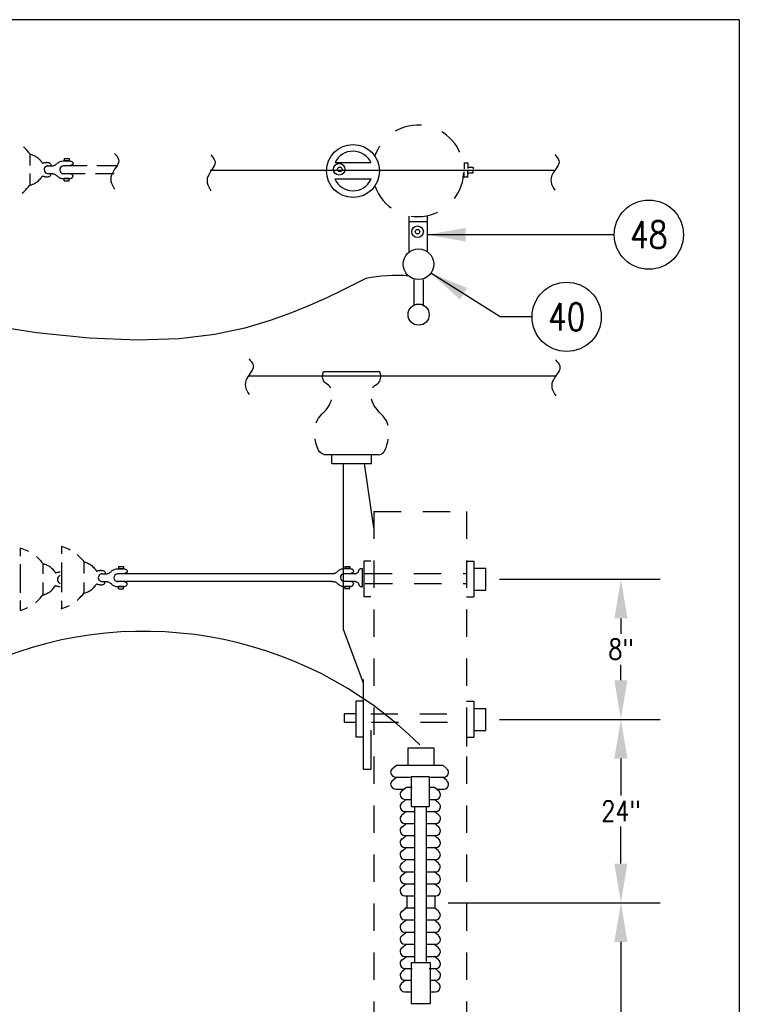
# Model space of a CAD drawing. Extents: x 0 to 7.1, y 0 to 9.85.
# Tile 3 of 3: x 3.8 to 7.1, y 5.33 to 9.85. Entities that reach past the tile are written whole.
import ezdxf
from ezdxf.enums import TextEntityAlignment as Align

# ---------------------------------------------------------------- set-up
doc = ezdxf.new("R2010")
doc.units = 0
doc.header["$MEASUREMENT"] = 0
doc.linetypes.add('HIDDEN2', pattern=[0.1875, 0.125, -0.0625])
doc.layers.get('Defpoints').update_dxf_attribs({"color": 2, "linetype": 'CONTINUOUS'})
doc.layers.add('E-DETL', color=2, linetype='CONTINUOUS')
doc.layers.add('E-DETL-TEXT', color=3, linetype='CONTINUOUS')
doc.styles.add('ROMANS', font='ROMANS.SHX', dxfattribs={"width": 0.8})
doc.styles.get("Standard").update_dxf_attribs({"font": 'ROMANS.SHX', "width": 0.8, "height": 0.125})
doc.dimstyles.get("Standard").update_dxf_attribs({"dimtxt": 0.18, "dimasz": 0.18, "dimexe": 0.18, "dimexo": 0.0625, "dimgap": 0.09, "dimtad": 0, "dimtih": 1, "dimtoh": 1, "dimdec": 4, "dimzin": 0, "dimdsep": 46, "dimtxsty": 'Standard', "dimcen": 0.09, "dimadec": 0, "dimazin": 0, "dimtfac": 1, "dimtdec": 4, "dimtofl": 0, "dimtmove": 0, "dimatfit": 3, "dimfxl": 0, "dimtolj": 1, "dimtzin": 0, "dimarcsym": 0})

# ---------------------------------------------------------------- blocks, each defined once
blk = doc.blocks.new('*D2')
at = {"layer": 'Defpoints', "color": 0}
for p in [(5.9407, 7.2803), (5.9407, 6.6365), (6.56, 6.6365)]:
    blk.add_point(p, dxfattribs=at)
at = {"layer": 'E-DETL-TEXT', "color": 0, "lineweight": -2}
for p, q in [((6.0032, 7.2803), (6.74, 7.2803)), ((6.56, 7.1003), (6.56, 7.0298)), ((6.56, 6.8165), (6.56, 6.887)), ((6.0032, 6.6365), (6.74, 6.6365))]:
    blk.add_line(p, q, dxfattribs=at)
at = {"layer": 'E-DETL-TEXT', "color": 0}
for points in [[(6.53, 7.1003), (6.59, 7.1003), (6.56, 7.2803)], [(6.53, 6.8165), (6.59, 6.8165), (6.56, 6.6365)]]:
    blk.add_solid(points, dxfattribs=at)
at = {"layer": 'E-DETL-TEXT', "insert": (6.56, 6.9584), "char_height": 0.09375, "attachment_point": 5, "style": 'ROMANS'}
blk.add_mtext('\\A1;8"', dxfattribs=at)
blk = doc.blocks.new('*D3')
at = {"layer": 'Defpoints', "color": 0}
for p in [(5.9407, 6.6365), (5.7052, 5.795), (6.56, 5.795)]:
    blk.add_point(p, dxfattribs=at)
at = {"layer": 'E-DETL-TEXT', "color": 0, "lineweight": -2}
for p, q in [((6.0032, 6.6365), (6.74, 6.6365)), ((6.56, 6.4565), (6.56, 6.2872)), ((6.56, 5.975), (6.56, 6.1443)), ((5.7677, 5.795), (6.74, 5.795))]:
    blk.add_line(p, q, dxfattribs=at)
at = {"layer": 'E-DETL-TEXT', "color": 0}
for points in [[(6.53, 6.4565), (6.59, 6.4565), (6.56, 6.6365)], [(6.53, 5.975), (6.59, 5.975), (6.56, 5.795)]]:
    blk.add_solid(points, dxfattribs=at)
at = {"layer": 'E-DETL-TEXT', "insert": (6.56, 6.2157), "char_height": 0.09375, "attachment_point": 5, "style": 'ROMANS'}
blk.add_mtext('\\A1;24"', dxfattribs=at)
blk = doc.blocks.new('*D4')
at = {"layer": 'Defpoints', "color": 0}
for p in [(5.7052, 5.795), (5.9917, 4.2949), (6.56, 4.2949)]:
    blk.add_point(p, dxfattribs=at)
at = {"layer": 'E-DETL-TEXT', "color": 0, "lineweight": -2}
for p, q in [((5.7677, 5.795), (6.74, 5.795)), ((6.56, 5.615), (6.56, 5.1164)), ((6.56, 4.4749), (6.56, 4.9735)), ((6.0542, 4.2949), (6.74, 4.2949))]:
    blk.add_line(p, q, dxfattribs=at)
at = {"layer": 'E-DETL-TEXT', "color": 0}
for points in [[(6.53, 5.615), (6.59, 5.615), (6.56, 5.795)], [(6.53, 4.4749), (6.59, 4.4749), (6.56, 4.2949)]]:
    blk.add_solid(points, dxfattribs=at)
at = {"layer": 'E-DETL-TEXT', "insert": (6.56, 5.045), "char_height": 0.09375, "attachment_point": 5, "style": 'ROMANS'}
blk.add_mtext('\\A1;36"', dxfattribs=at)

msp = doc.modelspace()

# ---------------------------------------------------------------- linework, layer by layer
at = {"layer": 'E-DETL'}
for p, q in [((7.1036, 9.8484), (0, 9.8484)), ((7.1036, 9.8484), (7.1036, 0)), ((3.8465, 9.2325), (3.8465, 9.1784)), ((3.9285, 9.1775), (3.9453, 9.1775)), ((4.031, 9.1771), (3.9989, 9.1771)), ((4.031, 9.1771), (3.9989, 9.1771)), ((4.0046, 9.2105), (4.0046, 9.2005)), ((4.0046, 9.2105), (4.0273, 9.2105)), ((4.0273, 9.2005), (4.0046, 9.2005)), ((4.0273, 9.2105), (4.0273, 9.2005)), ((4.1097, 9.1771), (4.031, 9.1771)), ((4.2471, 9.1771), (4.1536, 9.1771)), ((5.248, 9.1926), (5.4127, 9.1926)), ((5.8394, 9.1911), (5.8582, 9.1911)), ((5.8399, 9.1907), (5.8399, 9.1637)), ((5.8574, 9.1903), (5.8574, 9.165)), ((3.8465, 9.1425), (3.8465, 9.0892)), ((3.9303, 9.1417), (3.944, 9.1417)), ((4.0321, 9.1414), (3.9983, 9.1414)), ((4.0321, 9.1414), (3.9983, 9.1414)), ((4.1, 9.1414), (4.0321, 9.1414)), ((4.2345, 9.1414), (4.148, 9.1414)), ((4.6748, 9.1578), (6.254, 9.1578)), ((5.8401, 9.1273), (5.8401, 9.1504)), ((5.858, 9.1273), (5.858, 9.1529)), ((5.8592, 9.145), (5.8815, 9.145)), ((5.8594, 9.1718), (5.8809, 9.1718)), ((5.8816, 9.171), (5.8816, 9.1625)), ((5.8817, 9.1451), (5.8817, 9.1524)), ((4.0273, 9.1188), (4.0046, 9.1188)), ((4.0046, 9.1088), (4.0046, 9.1188)), ((4.0046, 9.1088), (4.0273, 9.1088)), ((4.0273, 9.1088), (4.0273, 9.1188)), ((5.2474, 9.1176), (5.4138, 9.1176)), ((5.8389, 9.1277), (5.8584, 9.1277)), ((5.1951, 8.2329), (5.4538, 8.2329)), ((4.8491, 8.2138), (6.2629, 8.2138)), ((5.1977, 7.8521), (5.45, 7.8521)), ((5.2326, 7.8106), (5.2326, 7.8521)), ((5.4158, 7.8106), (5.4158, 7.8521)), ((5.2326, 7.8106), (5.4158, 7.8106)), ((5.2849, 7.8106), (5.2849, 7.051)), ((5.4264, 7.5156), (5.3825, 7.8106)), ((3.802, 7.4242), (3.802, 7.3857)), ((3.9922, 7.4312), (3.9922, 7.3961)), ((3.802, 7.3491), (3.802, 7.2178)), ((3.9067, 7.3523), (3.9067, 7.3041)), ((3.9922, 7.3564), (3.9922, 7.2201)), ((4.0952, 7.36), (4.0952, 7.3065)), ((4.2533, 7.338), (4.2533, 7.328)), ((4.2533, 7.338), (4.276, 7.338)), ((4.276, 7.328), (4.2533, 7.328)), ((4.276, 7.338), (4.276, 7.328)), ((5.2929, 7.3389), (5.3157, 7.3389)), ((5.2929, 7.3389), (5.2929, 7.3289)), ((5.3157, 7.3289), (5.2929, 7.3289)), ((5.3157, 7.3389), (5.3157, 7.3289)), ((5.3723, 7.33), (5.3723, 7.2465)), ((5.4125, 7.3636), (5.3797, 7.3636)), ((5.3797, 7.3636), (5.3797, 7.1994)), ((5.8506, 7.3636), (5.8844, 7.3636)), ((5.8844, 7.3636), (5.8844, 7.1994)), ((5.8844, 7.3305), (5.9407, 7.3305)), ((5.9407, 7.2301), (5.9407, 7.3305)), ((4.1772, 7.305), (4.194, 7.305)), ((4.2797, 7.3046), (4.2476, 7.3046)), ((5.2332, 7.3046), (4.2797, 7.3046)), ((5.3409, 7.3055), (5.2872, 7.3055)), ((3.9067, 7.2654), (3.9067, 7.2089)), ((4.0952, 7.2655), (4.0952, 7.2167)), ((4.179, 7.2692), (4.1927, 7.2692)), ((4.2808, 7.2689), (4.247, 7.2689)), ((4.276, 7.2462), (4.2533, 7.2462)), ((4.2533, 7.2362), (4.2533, 7.2462)), ((4.2533, 7.2362), (4.276, 7.2362)), ((4.276, 7.2362), (4.276, 7.2462)), ((5.235, 7.2689), (4.2808, 7.2689)), ((5.3402, 7.2698), (5.2867, 7.2698)), ((5.3157, 7.2471), (5.2929, 7.2471)), ((5.2929, 7.2371), (5.2929, 7.2471)), ((5.2929, 7.2371), (5.3157, 7.2371)), ((5.3157, 7.2371), (5.3157, 7.2471)), ((5.4125, 7.1994), (5.3797, 7.1994)), ((5.8506, 7.1994), (5.8844, 7.1994)), ((5.8844, 7.2301), (5.9407, 7.2301)), ((3.802, 7.1818), (3.802, 7.1387)), ((3.9922, 7.1812), (3.9922, 7.1457)), ((5.2849, 7.051), (5.3765, 6.8037)), ((5.3765, 6.8194), (5.3765, 6.4087)), ((5.3765, 6.7198), (5.3437, 6.7198)), ((5.3437, 6.7198), (5.3437, 6.5556)), ((5.8506, 6.7198), (5.8844, 6.7198)), ((5.8844, 6.7198), (5.8844, 6.5556)), ((5.3437, 6.6628), (5.2898, 6.6628)), ((5.2898, 6.6628), (5.2898, 6.6241)), ((5.8844, 6.6867), (5.9407, 6.6867)), ((5.9407, 6.5862), (5.9407, 6.6867)), ((5.2898, 6.6241), (5.3437, 6.6241)), ((5.3765, 6.5556), (5.3437, 6.5556)), ((5.4125, 6.5876), (5.4125, 6.4087)), ((5.8506, 6.5859), (5.8506, 6.512)), ((5.8506, 6.5556), (5.8844, 6.5556)), ((5.8844, 6.5862), (5.9407, 6.5862)), ((5.3765, 6.4087), (5.4125, 6.4087))]:
    msp.add_line(p, q, dxfattribs=at)
at = {"layer": 'E-DETL', "color": 4}
for p, q in [((5.5858, 8.9467), (5.5858, 8.7801)), ((5.5858, 8.9216), (5.6706, 8.9216)), ((5.6704, 8.9472), (5.6704, 8.7841)), ((5.6099, 8.6555), (5.6099, 8.5362)), ((5.6529, 8.6553), (5.6529, 8.5339)), ((5.5812, 6.5056), (5.7013, 6.5056)), ((5.5812, 6.5056), (5.5812, 6.4265)), ((5.7013, 6.5056), (5.7013, 6.4265)), ((5.511, 6.4111), (5.5292, 6.4265)), ((5.5292, 6.4265), (5.7413, 6.4265)), ((5.7601, 6.4106), (5.7419, 6.426)), ((5.5976, 6.3743), (5.6803, 6.3743)), ((5.5976, 6.3743), (5.5976, 6.2367)), ((5.6803, 6.3743), (5.6803, 6.2367)), ((5.5111, 6.356), (5.5293, 6.3715)), ((5.5251, 6.372), (5.5926, 6.372)), ((5.6862, 6.3708), (5.7469, 6.3708)), ((5.7602, 6.3555), (5.742, 6.371)), ((5.5252, 6.3169), (5.5658, 6.3169)), ((5.5544, 6.3085), (5.5726, 6.324)), ((5.5739, 6.3251), (5.5968, 6.3251)), ((5.5968, 6.3251), (5.5994, 6.3251)), ((5.5994, 6.3251), (5.6005, 6.3251)), ((5.6005, 6.3251), (5.6013, 6.3251)), ((5.6013, 6.3251), (5.6016, 6.3251)), ((5.6791, 6.3251), (5.6814, 6.3251)), ((5.6814, 6.3251), (5.6821, 6.3251)), ((5.6821, 6.3251), (5.6828, 6.3251)), ((5.6828, 6.3251), (5.6843, 6.3251)), ((5.6843, 6.3251), (5.7041, 6.3251)), ((5.7229, 6.3092), (5.7047, 6.3246)), ((5.7151, 6.3158), (5.747, 6.3158)), ((5.5546, 6.2528), (5.5728, 6.2682)), ((5.5685, 6.2694), (5.5996, 6.2694)), ((5.612, 6.237), (5.612, 5.5236)), ((5.6812, 6.2694), (5.7097, 6.2694)), ((5.7231, 6.2535), (5.7049, 6.2689)), ((5.5547, 6.1978), (5.5729, 6.2132)), ((5.5687, 6.2137), (5.6152, 6.2137)), ((5.5976, 6.2367), (5.6803, 6.2367)), ((5.6662, 6.2367), (5.6662, 5.526)), ((5.6689, 6.2137), (5.7099, 6.2137)), ((5.7232, 6.1984), (5.705, 6.2139)), ((5.5544, 6.1425), (5.5726, 6.158)), ((5.5688, 6.1587), (5.6148, 6.1587)), ((5.6663, 6.1587), (5.71, 6.1587)), ((5.7229, 6.1432), (5.7047, 6.1586)), ((5.5543, 6.0873), (5.5725, 6.1028)), ((5.5685, 6.1034), (5.615, 6.1034)), ((5.6686, 6.1034), (5.7097, 6.1034)), ((5.7228, 6.088), (5.7046, 6.1034)), ((5.5541, 6.032), (5.5723, 6.0474)), ((5.5684, 6.0482), (5.615, 6.0482)), ((5.6675, 6.0482), (5.7096, 6.0482)), ((5.7226, 6.0326), (5.7044, 6.0481)), ((5.5539, 5.9759), (5.5721, 5.9914)), ((5.5682, 5.9928), (5.6098, 5.9928)), ((5.6645, 5.9928), (5.7094, 5.9928)), ((5.7224, 5.9766), (5.7042, 5.992)), ((5.5542, 5.9213), (5.5724, 5.9367)), ((5.568, 5.9368), (5.6128, 5.9368)), ((5.6663, 5.9368), (5.7092, 5.9368)), ((5.7227, 5.9219), (5.7045, 5.9374)), ((5.5544, 5.8659), (5.5726, 5.8813)), ((5.5683, 5.8821), (5.6157, 5.8821)), ((5.6671, 5.8821), (5.7095, 5.8821)), ((5.7229, 5.8665), (5.7047, 5.882)), ((5.5685, 5.8267), (5.6141, 5.8267)), ((5.5776, 5.8233), (5.5776, 5.771)), ((5.6691, 5.8267), (5.7097, 5.8267)), ((5.7052, 5.822), (5.7052, 5.768)), ((5.5541, 5.7551), (5.5723, 5.7705)), ((5.5684, 5.7715), (5.615, 5.7715)), ((5.666, 5.7715), (5.7096, 5.7715)), ((5.7225, 5.7557), (5.7044, 5.7712)), ((5.554, 5.699), (5.5722, 5.7145)), ((5.5682, 5.7159), (5.6155, 5.7159)), ((5.6658, 5.7159), (5.7094, 5.7159)), ((5.7225, 5.6997), (5.7043, 5.7151)), ((5.5542, 5.6433), (5.5724, 5.6587)), ((5.5681, 5.6599), (5.6152, 5.6599)), ((5.6663, 5.6599), (5.7093, 5.6599)), ((5.7227, 5.644), (5.7045, 5.6594)), ((5.554, 5.5875), (5.5722, 5.6029)), ((5.5683, 5.6042), (5.6142, 5.6042)), ((5.6665, 5.6042), (5.7095, 5.6042)), ((5.7225, 5.5881), (5.7043, 5.6036)), ((5.5543, 5.5319), (5.5725, 5.5473)), ((5.5681, 5.5483), (5.6142, 5.5483)), ((5.5972, 5.5213), (5.6838, 5.5213)), ((5.5972, 5.5213), (5.5972, 5.3324)), ((5.6667, 5.5483), (5.7093, 5.5483)), ((5.6838, 5.5213), (5.6838, 5.3324)), ((5.7228, 5.5325), (5.7046, 5.5479)), ((5.5548, 5.4789), (5.573, 5.4943)), ((5.5684, 5.4927), (5.6018, 5.4927)), ((5.6799, 5.4927), (5.7096, 5.4927)), ((5.7233, 5.4795), (5.7051, 5.495)), ((5.5533, 5.4255), (5.5715, 5.4409)), ((5.5689, 5.4397), (5.5989, 5.4397)), ((5.6825, 5.4397), (5.7101, 5.4397)), ((5.7218, 5.4261), (5.7036, 5.4416)), ((5.5674, 5.3864), (5.6011, 5.3864)), ((5.6845, 5.3864), (5.7086, 5.3864)), ((5.5972, 5.3324), (5.6838, 5.3324))]:
    msp.add_line(p, q, dxfattribs=at)
at = {"layer": 'E-DETL', "linetype": 'HIDDEN2'}
for p, q in [((5.4264, 7.5912), (5.8506, 7.5912)), ((5.4264, 7.5912), (5.4264, 1.4174)), ((5.8506, 7.5912), (5.8506, 1.4174)), ((5.3852, 7.3066), (5.8506, 7.3066)), ((5.3859, 7.261), (5.8506, 7.261)), ((5.4115, 6.6628), (5.8506, 6.6628)), ((5.4145, 6.6241), (5.848, 6.6241))]:
    msp.add_line(p, q, dxfattribs=at)
at = {"layer": 'E-DETL'}
for points in [[(3.8169, 9.2645), (3.8232, 9.2585), (3.8293, 9.2523), (3.8351, 9.2458), (3.8409, 9.2392), (3.8465, 9.2325)], [(3.8465, 9.2325), (3.8501, 9.2314), (3.8536, 9.2301), (3.8572, 9.2288), (3.861, 9.2273), (3.8649, 9.2255), (3.869, 9.2235), (3.8733, 9.2211), (3.8776, 9.2184), (3.8819, 9.2153), (3.8861, 9.2117), (3.8901, 9.2078), (3.8939, 9.2036), (3.8973, 9.1996), (3.9001, 9.1961), (3.9022, 9.1932), (3.9035, 9.1912), (3.9043, 9.1901), (3.9048, 9.1897), (3.9055, 9.1898), (3.9065, 9.1901), (3.9082, 9.1907), (3.9103, 9.1913), (3.9128, 9.1919), (3.9153, 9.1925), (3.9177, 9.193), (3.9198, 9.1934), (3.9217, 9.1936), (3.9234, 9.1937), (3.9249, 9.1938), (3.9264, 9.1938)], [(4.2356, 9.2348), (4.2414, 9.228), (4.2468, 9.2212), (4.2512, 9.2143), (4.2542, 9.2073), (4.2553, 9.2002), (4.2542, 9.193), (4.2512, 9.1856), (4.2468, 9.1779), (4.2416, 9.17), (4.236, 9.1617), (4.2305, 9.1532), (4.2255, 9.1444), (4.2215, 9.1353), (4.2188, 9.1261), (4.2178, 9.1169), (4.2189, 9.1076), (4.2216, 9.0984), (4.2256, 9.0891), (4.2305, 9.0799), (4.2359, 9.0706)], [(4.6778, 9.2275), (4.6836, 9.2207), (4.689, 9.2139), (4.6934, 9.207), (4.6964, 9.2), (4.6975, 9.1929), (4.6964, 9.1856), (4.6934, 9.1782), (4.689, 9.1705), (4.6838, 9.1626), (4.6782, 9.1544), (4.6727, 9.1458), (4.6677, 9.137), (4.6637, 9.128), (4.661, 9.1188), (4.66, 9.1095), (4.6611, 9.1003), (4.6638, 9.091), (4.6679, 9.0818), (4.6727, 9.0725), (4.6781, 9.0632)], [(6.2561, 9.2298), (6.262, 9.223), (6.2674, 9.2162), (6.2718, 9.2093), (6.2748, 9.2023), (6.2759, 9.1952), (6.2748, 9.188), (6.2718, 9.1806), (6.2674, 9.1729), (6.2622, 9.165), (6.2565, 9.1567), (6.251, 9.1482), (6.2461, 9.1394), (6.242, 9.1303), (6.2394, 9.1211), (6.2384, 9.1119), (6.2394, 9.1026), (6.2422, 9.0934), (6.2462, 9.0841), (6.2511, 9.0749), (6.2564, 9.0656)], [(3.9234, 9.1931), (3.9264, 9.1931), (3.9294, 9.1931), (3.9322, 9.1928), (3.9348, 9.1923), (3.9371, 9.1913), (3.9391, 9.1898), (3.9407, 9.188), (3.942, 9.1861), (3.943, 9.1841), (3.9436, 9.1824), (3.944, 9.181), (3.9441, 9.1799), (3.9441, 9.1791), (3.9439, 9.1784), (3.9437, 9.1779)], [(3.9453, 9.1775), (3.9471, 9.1774), (3.9489, 9.1774), (3.9508, 9.1775), (3.9528, 9.1778), (3.955, 9.1782), (3.9573, 9.1789), (3.9599, 9.1799), (3.9625, 9.1812), (3.9652, 9.1828), (3.9679, 9.1847), (3.9706, 9.187), (3.9734, 9.1895), (3.9762, 9.192), (3.9792, 9.1943), (3.9824, 9.1963), (3.9859, 9.1978), (3.9897, 9.1988), (3.9941, 9.1995), (3.9989, 9.1999), (4.0043, 9.2002), (4.0104, 9.2004), (4.0167, 9.2005), (4.0229, 9.2004), (4.0285, 9.2001), (4.0332, 9.1996), (4.0366, 9.1989), (4.0389, 9.1979), (4.0405, 9.1967), (4.0416, 9.1953), (4.0425, 9.1938), (4.0434, 9.1922), (4.0443, 9.1905), (4.0448, 9.1887), (4.045, 9.1871), (4.0445, 9.1855), (4.0433, 9.184), (4.0414, 9.1826), (4.039, 9.1813), (4.0363, 9.18), (4.0335, 9.1788)], [(3.8465, 9.0882), (3.8501, 9.0894), (3.8536, 9.0906), (3.8572, 9.092), (3.861, 9.0935), (3.8649, 9.0952), (3.869, 9.0973), (3.8733, 9.0996), (3.8776, 9.1024), (3.8819, 9.1055), (3.8861, 9.109), (3.8901, 9.113), (3.8939, 9.1171), (3.8973, 9.1211), (3.9001, 9.1247), (3.9022, 9.1276), (3.9035, 9.1295), (3.9043, 9.1306), (3.9048, 9.1311), (3.9055, 9.131), (3.9065, 9.1306), (3.9082, 9.1301), (3.9103, 9.1295), (3.9128, 9.1289), (3.9153, 9.1283), (3.9177, 9.1278), (3.9198, 9.1274), (3.9217, 9.1272), (3.9234, 9.127), (3.9249, 9.127), (3.9264, 9.1269)], [(3.9245, 9.1271), (3.9267, 9.1272), (3.9288, 9.1274), (3.9309, 9.1276), (3.9329, 9.1279), (3.9347, 9.1284), (3.9364, 9.129), (3.9379, 9.1298), (3.9393, 9.1308), (3.9404, 9.132), (3.9413, 9.1333), (3.942, 9.1347), (3.9425, 9.1363), (3.9428, 9.1379), (3.9431, 9.1396), (3.9433, 9.1413)], [(3.9453, 9.1418), (3.9471, 9.1419), (3.9489, 9.1419), (3.9508, 9.1418), (3.9528, 9.1415), (3.955, 9.1411), (3.9573, 9.1404), (3.9599, 9.1394), (3.9625, 9.1381), (3.9652, 9.1365), (3.9679, 9.1346), (3.9706, 9.1323), (3.9734, 9.1298), (3.9762, 9.1273), (3.9792, 9.125), (3.9824, 9.123), (3.9859, 9.1215), (3.9897, 9.1205), (3.9941, 9.1198), (3.9989, 9.1194), (4.0043, 9.1191), (4.0104, 9.1189), (4.0167, 9.1188), (4.0229, 9.1189), (4.0285, 9.1192), (4.0332, 9.1196), (4.0366, 9.1204), (4.0389, 9.1214), (4.0405, 9.1226), (4.0416, 9.124), (4.0425, 9.1255), (4.0434, 9.1271), (4.0443, 9.1288), (4.0448, 9.1305), (4.045, 9.1322), (4.0445, 9.1338), (4.0433, 9.1353), (4.0414, 9.1367), (4.039, 9.138), (4.0363, 9.1393), (4.0335, 9.1405)], [(3.8119, 9.0518), (3.8194, 9.0585), (3.8265, 9.0656), (3.8333, 9.0729), (3.84, 9.0805), (3.8465, 9.0882)], [(5.3887, 8.6609), (5.3339, 8.6324), (5.2733, 8.6019), (5.2073, 8.5705), (5.1331, 8.5378), (5.0481, 8.5032), (4.9493, 8.4671), (4.833, 8.4325), (4.6954, 8.4033), (4.5325, 8.3834), (4.3404, 8.3766), (4.1184, 8.3858), (3.8777, 8.4104), (3.6327, 8.4488)], [(4.8528, 8.2914), (4.8586, 8.2846), (4.864, 8.2778), (4.8684, 8.2709), (4.8714, 8.2639), (4.8725, 8.2568), (4.8714, 8.2496), (4.8684, 8.2421), (4.864, 8.2345), (4.8588, 8.2265), (4.8532, 8.2183), (4.8477, 8.2098), (4.8427, 8.2009), (4.8387, 8.1919), (4.836, 8.1827), (4.835, 8.1735), (4.8361, 8.1642), (4.8388, 8.155), (4.8428, 8.1457), (4.8477, 8.1364), (4.8531, 8.1272)], [(6.2604, 8.2865), (6.2663, 8.2797), (6.2717, 8.2729), (6.2761, 8.266), (6.2791, 8.259), (6.2802, 8.2519), (6.2791, 8.2447), (6.2761, 8.2372), (6.2717, 8.2296), (6.2665, 8.2217), (6.2608, 8.2134), (6.2553, 8.2049), (6.2504, 8.196), (6.2463, 8.187), (6.2436, 8.1778), (6.2427, 8.1686), (6.2437, 8.1593), (6.2465, 8.1501), (6.2505, 8.1408), (6.2554, 8.1315), (6.2607, 8.1223)], [(5.2291, 8.1579), (5.224, 8.1645), (5.2177, 8.1701), (5.2111, 8.1751), (5.2047, 8.1798), (5.1993, 8.1847), (5.1954, 8.1902), (5.1928, 8.1961), (5.1914, 8.2021), (5.1908, 8.208), (5.1908, 8.2134), (5.1912, 8.2182), (5.1919, 8.2226), (5.1928, 8.2265), (5.1938, 8.2301), (5.1949, 8.2336)], [(5.4204, 8.1582), (5.4243, 8.1633), (5.4306, 8.1689), (5.4373, 8.1739), (5.4436, 8.1786), (5.449, 8.1836), (5.453, 8.189), (5.4555, 8.1949), (5.457, 8.2009), (5.4576, 8.2068), (5.4576, 8.2122), (5.4572, 8.2171), (5.4565, 8.2214), (5.4556, 8.2253), (5.4546, 8.2289), (5.4535, 8.2324)], [(5.1607, 7.9985), (5.1651, 8.008), (5.172, 8.0188), (5.1802, 8.0291), (5.189, 8.039), (5.198, 8.0487), (5.2064, 8.0583), (5.214, 8.068), (5.2205, 8.0778), (5.2259, 8.0878), (5.2302, 8.098), (5.232, 8.104)], [(5.4914, 7.9859), (5.4886, 7.9953), (5.4833, 8.0068), (5.4763, 8.0176), (5.4682, 8.0279), (5.4593, 8.0378), (5.4504, 8.0475), (5.442, 8.0571), (5.4344, 8.0668), (5.4279, 8.0766), (5.4225, 8.0866), (5.4182, 8.0968), (5.4152, 8.107)], [(5.1996, 7.8516), (5.1937, 7.8534), (5.1879, 7.8558), (5.1822, 7.8595), (5.1767, 7.865), (5.1714, 7.8731), (5.1666, 7.8839), (5.1623, 7.8972), (5.1586, 7.9119), (5.1563, 7.9244)], [(5.4487, 7.8504), (5.4547, 7.8522), (5.4605, 7.8546), (5.4662, 7.8583), (5.4717, 7.8638), (5.4769, 7.8719), (5.4818, 7.8828), (5.4861, 7.896), (5.4898, 7.9107), (5.4921, 7.9233)], [(3.802, 7.4242), (3.8099, 7.4213), (3.8177, 7.4183), (3.8255, 7.4152), (3.8331, 7.412), (3.8405, 7.4086)], [(3.9906, 7.432), (3.9991, 7.4288), (4.0075, 7.4256), (4.0158, 7.4223), (4.0239, 7.4188), (4.0318, 7.4151)], [(3.8765, 7.3848), (3.8829, 7.3787), (3.8891, 7.3723), (3.895, 7.3658), (3.9009, 7.3591), (3.9067, 7.3523)], [(4.0635, 7.3939), (4.0703, 7.3876), (4.0768, 7.381), (4.0831, 7.3741), (4.0892, 7.3671), (4.0952, 7.36)], [(3.9067, 7.3523), (3.9102, 7.3511), (3.9137, 7.3499), (3.9174, 7.3486), (3.9211, 7.347), (3.925, 7.3453), (3.9291, 7.3432), (3.9334, 7.3409), (3.9377, 7.3381), (3.942, 7.335), (3.9462, 7.3315), (3.9503, 7.3275), (3.954, 7.3234), (3.9574, 7.3194), (3.9602, 7.3158), (3.9623, 7.3129), (3.9636, 7.311), (3.9644, 7.3099), (3.965, 7.3095), (3.9656, 7.3095), (3.9666, 7.3099), (3.9683, 7.3104), (3.9704, 7.311), (3.9729, 7.3117), (3.9754, 7.3123), (3.9778, 7.3127), (3.9799, 7.3131), (3.9818, 7.3133), (3.9835, 7.3135), (3.985, 7.3135), (3.9865, 7.3136)], [(4.0952, 7.36), (4.0988, 7.3589), (4.1023, 7.3576), (4.1059, 7.3563), (4.1097, 7.3548), (4.1136, 7.353), (4.1177, 7.351), (4.122, 7.3486), (4.1263, 7.3459), (4.1306, 7.3428), (4.1348, 7.3392), (4.1388, 7.3353), (4.1426, 7.3311), (4.146, 7.3271), (4.1488, 7.3235), (4.1509, 7.3207), (4.1522, 7.3187), (4.153, 7.3176), (4.1535, 7.3172), (4.1542, 7.3172), (4.1552, 7.3176), (4.1569, 7.3181), (4.159, 7.3188), (4.1615, 7.3194), (4.164, 7.32), (4.1664, 7.3205), (4.1685, 7.3208), (4.1704, 7.3211), (4.1721, 7.3212), (4.1736, 7.3213), (4.1751, 7.3213)], [(4.194, 7.305), (4.1958, 7.3049), (4.1976, 7.3049), (4.1995, 7.305), (4.2015, 7.3053), (4.2037, 7.3057), (4.206, 7.3064), (4.2086, 7.3074), (4.2112, 7.3086), (4.2139, 7.3102), (4.2166, 7.3122), (4.2193, 7.3145), (4.2221, 7.317), (4.2249, 7.3195), (4.2279, 7.3218), (4.2311, 7.3238), (4.2346, 7.3253), (4.2384, 7.3263), (4.2428, 7.327), (4.2476, 7.3274), (4.2531, 7.3277), (4.2591, 7.3279), (4.2654, 7.3279), (4.2716, 7.3279), (4.2772, 7.3276), (4.2819, 7.3271), (4.2853, 7.3264), (4.2876, 7.3254), (4.2892, 7.3242), (4.2903, 7.3228), (4.2912, 7.3213), (4.2921, 7.3197), (4.293, 7.318), (4.2935, 7.3162), (4.2937, 7.3145), (4.2932, 7.3129), (4.292, 7.3115), (4.2901, 7.3101), (4.2877, 7.3088), (4.285, 7.3075), (4.2822, 7.3063)], [(5.2336, 7.3058), (5.2354, 7.3058), (5.2372, 7.3058), (5.2391, 7.3059), (5.2411, 7.3061), (5.2433, 7.3066), (5.2457, 7.3073), (5.2482, 7.3082), (5.2508, 7.3095), (5.2536, 7.3111), (5.2563, 7.3131), (5.259, 7.3153), (5.2617, 7.3178), (5.2645, 7.3203), (5.2675, 7.3227), (5.2707, 7.3246), (5.2742, 7.3261), (5.2781, 7.3271), (5.2824, 7.3278), (5.2872, 7.3283), (5.2927, 7.3285), (5.2987, 7.3287), (5.305, 7.3288), (5.3112, 7.3287), (5.3168, 7.3285), (5.3215, 7.328), (5.3249, 7.3272), (5.3273, 7.3262), (5.3288, 7.325), (5.3299, 7.3237), (5.3308, 7.3221), (5.3317, 7.3205), (5.3326, 7.3188), (5.3332, 7.3171), (5.3333, 7.3154), (5.3328, 7.3138), (5.3316, 7.3123), (5.3297, 7.3109), (5.3274, 7.3096), (5.3247, 7.3084), (5.3218, 7.3071)], [(5.3409, 7.3055), (5.3406, 7.3054), (5.3404, 7.3053), (5.3403, 7.3053), (5.3404, 7.3053), (5.3409, 7.3055), (5.3417, 7.3057), (5.3429, 7.3061), (5.3443, 7.3067), (5.346, 7.3075), (5.3477, 7.3085), (5.3496, 7.3097), (5.3515, 7.3111), (5.3532, 7.3127), (5.3547, 7.3145), (5.356, 7.3165), (5.3569, 7.3187), (5.3576, 7.3209), (5.3583, 7.323), (5.3592, 7.325), (5.3605, 7.3266), (5.3624, 7.3279), (5.3647, 7.3287), (5.3675, 7.3294), (5.3705, 7.3298), (5.3736, 7.3302)], [(4.1721, 7.3205), (4.1751, 7.3206), (4.1781, 7.3206), (4.1809, 7.3203), (4.1835, 7.3198), (4.1858, 7.3188), (4.1878, 7.3173), (4.1894, 7.3155), (4.1907, 7.3136), (4.1917, 7.3116), (4.1923, 7.3099), (4.1927, 7.3085), (4.1928, 7.3074), (4.1928, 7.3066), (4.1926, 7.3059), (4.1924, 7.3053)], [(3.9067, 7.208), (3.9102, 7.2091), (3.9137, 7.2104), (3.9174, 7.2117), (3.9211, 7.2132), (3.925, 7.215), (3.9291, 7.217), (3.9334, 7.2194), (3.9377, 7.2221), (3.942, 7.2252), (3.9462, 7.2288), (3.9503, 7.2327), (3.954, 7.2369), (3.9574, 7.2409), (3.9602, 7.2445), (3.9623, 7.2473), (3.9636, 7.2493), (3.9644, 7.2504), (3.965, 7.2508), (3.9656, 7.2508), (3.9666, 7.2504), (3.9683, 7.2499), (3.9704, 7.2492), (3.9729, 7.2486), (3.9754, 7.248), (3.9778, 7.2475), (3.9799, 7.2472), (3.9818, 7.2469), (3.9835, 7.2468), (3.985, 7.2467), (3.9865, 7.2467)], [(4.0952, 7.2157), (4.0988, 7.2169), (4.1023, 7.2181), (4.1059, 7.2194), (4.1097, 7.221), (4.1136, 7.2227), (4.1177, 7.2248), (4.122, 7.2271), (4.1263, 7.2299), (4.1306, 7.233), (4.1348, 7.2365), (4.1388, 7.2405), (4.1426, 7.2446), (4.146, 7.2486), (4.1488, 7.2522), (4.1509, 7.2551), (4.1522, 7.257), (4.153, 7.2581), (4.1535, 7.2585), (4.1542, 7.2585), (4.1552, 7.2581), (4.1569, 7.2576), (4.159, 7.257), (4.1615, 7.2564), (4.164, 7.2558), (4.1664, 7.2553), (4.1685, 7.2549), (4.1704, 7.2547), (4.1721, 7.2545), (4.1736, 7.2545), (4.1751, 7.2544)], [(4.1732, 7.2546), (4.1754, 7.2547), (4.1775, 7.2549), (4.1796, 7.2551), (4.1816, 7.2554), (4.1834, 7.2558), (4.1851, 7.2565), (4.1866, 7.2573), (4.188, 7.2583), (4.1891, 7.2595), (4.19, 7.2608), (4.1907, 7.2622), (4.1912, 7.2638), (4.1915, 7.2654), (4.1918, 7.2671), (4.192, 7.2688)], [(4.194, 7.2693), (4.1958, 7.2693), (4.1976, 7.2693), (4.1995, 7.2692), (4.2015, 7.269), (4.2037, 7.2685), (4.206, 7.2679), (4.2086, 7.2669), (4.2112, 7.2656), (4.2139, 7.264), (4.2166, 7.2621), (4.2193, 7.2598), (4.2221, 7.2573), (4.2249, 7.2548), (4.2279, 7.2524), (4.2311, 7.2505), (4.2346, 7.249), (4.2384, 7.248), (4.2428, 7.2473), (4.2476, 7.2468), (4.2531, 7.2466), (4.2591, 7.2464), (4.2654, 7.2463), (4.2716, 7.2464), (4.2772, 7.2466), (4.2819, 7.2471), (4.2853, 7.2479), (4.2876, 7.2489), (4.2892, 7.2501), (4.2903, 7.2515), (4.2912, 7.253), (4.2921, 7.2546), (4.293, 7.2563), (4.2935, 7.258), (4.2937, 7.2597), (4.2932, 7.2613), (4.292, 7.2628), (4.2901, 7.2642), (4.2877, 7.2655), (4.285, 7.2668), (4.2822, 7.268)], [(5.2336, 7.2701), (5.2354, 7.2702), (5.2372, 7.2702), (5.2391, 7.2701), (5.2411, 7.2698), (5.2433, 7.2694), (5.2457, 7.2687), (5.2482, 7.2677), (5.2508, 7.2665), (5.2536, 7.2649), (5.2563, 7.2629), (5.259, 7.2606), (5.2617, 7.2581), (5.2645, 7.2556), (5.2675, 7.2533), (5.2707, 7.2513), (5.2742, 7.2498), (5.2781, 7.2488), (5.2824, 7.2481), (5.2872, 7.2477), (5.2927, 7.2474), (5.2987, 7.2472), (5.305, 7.2472), (5.3112, 7.2472), (5.3168, 7.2475), (5.3215, 7.248), (5.3249, 7.2487), (5.3273, 7.2497), (5.3288, 7.2509), (5.3299, 7.2523), (5.3308, 7.2538), (5.3317, 7.2555), (5.3326, 7.2572), (5.3332, 7.2589), (5.3333, 7.2606), (5.3328, 7.2622), (5.3316, 7.2637), (5.3297, 7.265), (5.3274, 7.2664), (5.3247, 7.2676), (5.3218, 7.2688)], [(5.3409, 7.2701), (5.3406, 7.2702), (5.3404, 7.2703), (5.3403, 7.2703), (5.3404, 7.2703), (5.3409, 7.2701), (5.3417, 7.2699), (5.3429, 7.2694), (5.3443, 7.2689), (5.346, 7.2681), (5.3477, 7.2671), (5.3496, 7.2659), (5.3515, 7.2645), (5.3532, 7.2629), (5.3547, 7.2611), (5.356, 7.2591), (5.3569, 7.2569), (5.3576, 7.2547), (5.3583, 7.2525), (5.3592, 7.2506), (5.3605, 7.249), (5.3624, 7.2477), (5.3647, 7.2469), (5.3675, 7.2462), (5.3705, 7.2458), (5.3736, 7.2454)], [(3.8727, 7.1721), (3.88, 7.1787), (3.887, 7.1857), (3.8937, 7.193), (3.9002, 7.2004), (3.9067, 7.208)], [(4.0635, 7.1817), (4.0702, 7.1881), (4.0767, 7.1947), (4.083, 7.2016), (4.0892, 7.2086), (4.0952, 7.2157)], [(3.802, 7.136), (3.8091, 7.1387), (3.8162, 7.1413), (3.8232, 7.1441), (3.8301, 7.1469), (3.8368, 7.1499)], [(3.9906, 7.1438), (3.9985, 7.1467), (4.0064, 7.1497), (4.0142, 7.1528), (4.0218, 7.156), (4.0293, 7.1594)]]:
    msp.add_lwpolyline(points, dxfattribs=at)
for centre, radius in [((5.3303, 9.1539), 0.1216), ((5.2667, 9.1616), 0.0266), ((5.2699, 9.1615), 0.0105)]:
    msp.add_circle(centre, radius, dxfattribs=at)
at = {"layer": 'E-DETL', "color": 4}
for centre, radius in [((5.6265, 8.8753), 0.0266), ((5.6264, 8.8756), 0.0105), ((5.6308, 8.7259), 0.0704), ((5.6313, 8.4947), 0.0486)]:
    msp.add_circle(centre, radius, dxfattribs=at)
at = {"layer": 'E-DETL', "linetype": 'HIDDEN2'}
msp.add_arc((5.6288, 9.1545), 0.2099, 200.039, 162.34, dxfattribs=at)
at = {"layer": 'E-DETL'}
for centre, radius, start, end in [((5.3303, 9.1539), 0.091, 24.486, 154.838), ((3.9302, 9.1599), 0.0179, 90, 276.383), ((4.0023, 9.1592), 0.0182, 100.811, 262.949), ((5.3303, 9.1539), 0.091, 203.486, 335.409), ((5.5261, 7.9725), 0.7019, 85.0822, 101.2879), ((3.9925, 7.2787), 0.0195, 107.957, 251.397), ((4.1789, 7.2874), 0.0179, 90, 276.383), ((4.251, 7.2867), 0.0182, 100.811, 262.949), ((5.2907, 7.2875), 0.0182, 100.811, 262.949), ((4.3691, 5.2385), 1.8024, 45.3087, 115.4273)]:
    msp.add_arc(centre, radius, start, end, dxfattribs=at)
at = {"layer": 'E-DETL', "color": 4}
for centre, start, end in [((5.525, 6.3942), 125.21, 180), ((5.525, 6.3942), 180, 270), ((5.7469, 6.3927), 270, 0), ((5.7469, 6.3927), 0, 52.177), ((5.5251, 6.3391), 125.21, 180), ((5.5251, 6.3391), 180, 270), ((5.747, 6.3376), 270, 0), ((5.747, 6.3376), 0, 52.177), ((5.5684, 6.2916), 125.21, 180), ((5.5684, 6.2916), 180, 270), ((5.7096, 6.2913), 270, 0), ((5.7096, 6.2913), 0, 52.177), ((5.5686, 6.2359), 125.21, 180), ((5.7098, 6.2356), 0, 52.177), ((5.5686, 6.2359), 180, 270), ((5.5687, 6.1809), 125.21, 180), ((5.7098, 6.2356), 270, 0), ((5.7099, 6.1805), 0, 52.177), ((5.5687, 6.1809), 180, 270), ((5.7099, 6.1805), 270, 0), ((5.5684, 6.1256), 125.21, 180), ((5.5684, 6.1256), 180, 270), ((5.7096, 6.1253), 270, 0), ((5.7096, 6.1253), 0, 52.177), ((5.5683, 6.0704), 125.21, 180), ((5.5683, 6.0704), 180, 270), ((5.7096, 6.0701), 270, 0), ((5.7096, 6.0701), 0, 52.177), ((5.5681, 6.0151), 125.21, 180), ((5.5681, 6.0151), 180, 270), ((5.7093, 6.0147), 270, 0), ((5.7093, 6.0147), 0, 52.177), ((5.5679, 5.959), 125.21, 180), ((5.7091, 5.9587), 0, 52.177), ((5.5679, 5.959), 180, 270), ((5.5682, 5.9044), 125.21, 180), ((5.7091, 5.9587), 270, 0), ((5.7095, 5.904), 0, 52.177), ((5.5682, 5.9044), 180, 270), ((5.7095, 5.904), 270, 0), ((5.5684, 5.849), 125.21, 180), ((5.5684, 5.849), 180, 270), ((5.7096, 5.8486), 270, 0), ((5.7096, 5.8486), 0, 52.177), ((5.5681, 5.7382), 125.21, 180), ((5.7093, 5.7378), 0, 52.177), ((5.568, 5.6821), 125.21, 180), ((5.5681, 5.7382), 180, 270), ((5.7093, 5.7378), 270, 0), ((5.7093, 5.6818), 0, 52.177), ((5.568, 5.6821), 180, 270), ((5.7093, 5.6818), 270, 0), ((5.5682, 5.6264), 125.21, 180), ((5.5682, 5.6264), 180, 270), ((5.7094, 5.6261), 270, 0), ((5.7094, 5.6261), 0, 52.177), ((5.568, 5.5705), 125.21, 180), ((5.568, 5.5705), 180, 270), ((5.7093, 5.5702), 270, 0), ((5.7093, 5.5702), 0, 52.177), ((5.5683, 5.5149), 125.21, 180), ((5.5683, 5.5149), 180, 270), ((5.7096, 5.5146), 270, 0), ((5.7096, 5.5146), 0, 52.177), ((5.5688, 5.462), 125.21, 180), ((5.71, 5.4616), 0, 52.177), ((5.5673, 5.4086), 125.21, 180), ((5.5688, 5.462), 180, 270), ((5.71, 5.4616), 270, 0), ((5.7085, 5.4082), 0, 52.177), ((5.5673, 5.4086), 180, 270), ((5.7085, 5.4082), 270, 0)]:
    msp.add_arc(centre, 0.022, start, end, dxfattribs=at)
at = {"layer": 'E-DETL-TEXT'}
for p, q in [((6.5294, 8.8615), (5.6704, 8.8615)), ((6.0065, 8.4843), (5.6878, 8.6846)), ((6.152, 8.4843), (6.0065, 8.4843))]:
    msp.add_line(p, q, dxfattribs=at)
for centre in [(6.6884, 8.8615), (6.311, 8.4843)]:
    msp.add_circle(centre, 0.159, dxfattribs=at)
for points in [[(5.8477, 8.8302), (5.6704, 8.8615), (5.8477, 8.8927)], [(5.8212, 8.5638), (5.6878, 8.6846), (5.8545, 8.6167)]]:
    msp.add_solid(points, dxfattribs=at)

# ---------------------------------------------------------------- texts
at = {"layer": 'E-DETL-TEXT', "style": 'ROMANS', "width": 0.8}
for s, p in [('48', (6.6884, 8.8615)), ('40', (6.311, 8.4843))]:
    msp.add_text(s, height=0.125, dxfattribs=at).set_placement(p, align=Align.MIDDLE)

# ---------------------------------------------------------------- dimensions: what is measured, and where the dimension line sits
at = {"layer": 'E-DETL-TEXT'}
for base, p1, p2, text, override, picture, middle in [((6.56, 6.6365), (5.9407, 7.2803), (5.9407, 6.6365), '8"', {"dimtxt": 0.09375, "dimgap": 0.015625, "dimdec": 0, "dimlunit": 4, "dimtxsty": 'ROMANS', "dimclrt": 256, "dimtdec": 0}, '*D2', (6.56, 6.9584)), ((6.56, 5.795), (5.9407, 6.6365), (5.7052, 5.795), '24"', {"dimtxt": 0.09375, "dimgap": 0.015625, "dimdec": 0, "dimlunit": 4, "dimtxsty": 'ROMANS', "dimclrt": 256, "dimtdec": 0, "dimtmove": 1}, '*D3', (6.56, 6.2157)), ((6.56, 4.2949), (5.7052, 5.795), (5.9917, 4.2949), '36"', {"dimtxt": 0.09375, "dimgap": 0.015625, "dimdec": 0, "dimlunit": 4, "dimtxsty": 'ROMANS', "dimclrt": 256, "dimtdec": 0, "dimtmove": 1}, '*D4', (6.56, 5.045))]:
    dim = msp.add_linear_dim(base=base, p1=p1, p2=p2, angle=90, text=text, dimstyle='Standard', override=override, dxfattribs=at)
    dim.commit()
    dim.dimension.update_dxf_attribs({"geometry": picture, "text_midpoint": middle})

doc.saveas('drawing.dxf')
